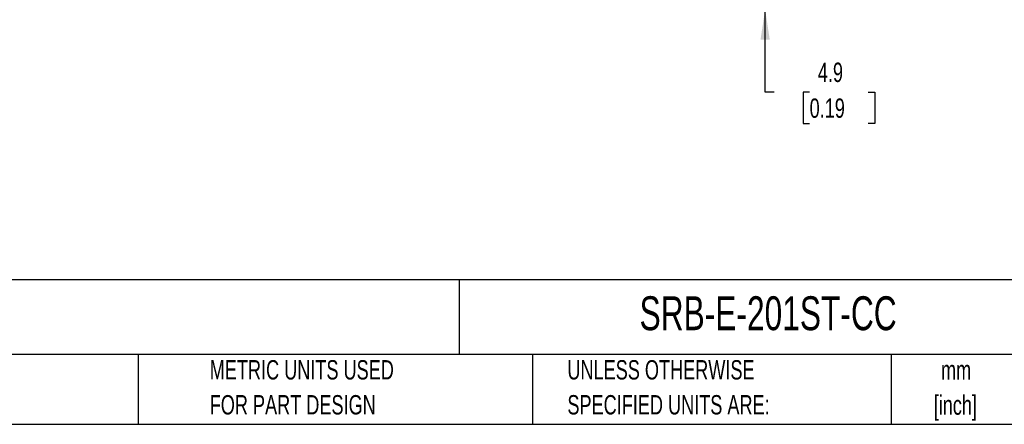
# Model space of a CAD drawing. Header units: millimetres. Extents: x 10 to 410, y 10 to 314.
# Tile 8 of 21: x 162 to 323, y 10 to 76. Entities that reach past the tile are written whole.
import ezdxf

# ---------------------------------------------------------------- set-up
doc = ezdxf.new("R2010")
doc.units = ezdxf.units.MM
doc.header["$LTSCALE"] = 1.5
doc.layers.add('DIMENSIONS', color=140, linetype='Continuous', lineweight=25)
doc.layers.add('TEXT', color=140, linetype='Continuous', lineweight=25)
doc.styles.add('SLDTEXTSTYLE0', font='TXT', dxfattribs={"width": 0.7})
doc.dimstyles.new('SLDDIMSTYLE1', dxfattribs={"dimtxt": 3.237012, "dimasz": 4.953, "dimexe": 0, "dimexo": 0.0625, "dimgap": 0.809253, "dimtad": 0, "dimtih": 1, "dimtoh": 1, "dimrnd": 1e-09, "dimzin": 12, "dimdsep": 46, "dimtxsty": 'SLDTEXTSTYLE0', "dimsah": 1, "dimcen": 0.09, "dimadec": 0, "dimazin": 3, "dimtfac": 1, "dimtmove": 0, "dimatfit": 0, "dimfxl": 0, "dimfrac": 2, "dimtolj": 1, "dimtzin": 12, "dimarcsym": 0})

# ---------------------------------------------------------------- blocks, each defined once
blk = doc.blocks.new('_D_5')
at = {"layer": 'DIMENSIONS'}
for p, q in [((283.86, 82.39), (283.86, 91.92)), ((272.73, 82.39), (288.62, 82.39)), ((277.06, 77.54), (288.62, 77.54)), ((283.86, 64.01), (283.86, 77.54)), ((285.33, 64.01), (283.86, 64.01)), ((291.16, 64.01), (290.08, 64.01)), ((290.08, 64.01), (290.08, 58.86)), ((300.78, 64.01), (301.87, 64.01)), ((301.87, 64.01), (301.87, 58.86)), ((290.08, 58.86), (291.16, 58.86)), ((301.87, 58.86), (300.78, 58.86))]:
    blk.add_line(p, q, dxfattribs=at)
for points in [[(283.86, 82.39), (284.62, 87.35), (283.1, 87.35)], [(283.86, 77.54), (283.1, 72.59), (284.62, 72.59)]]:
    blk.add_solid(points, dxfattribs=at)
at = {"layer": 'DIMENSIONS', "char_height": 3.175, "attachment_point": 1, "style": 'SLDTEXTSTYLE0'}
for s, insert in [('4.9', (292.51, 68.83)), ('0.19', (291.16, 62.96))]:
    blk.add_mtext(s, dxfattribs=dict(at, insert=insert))

msp = doc.modelspace()

# ---------------------------------------------------------------- linework, layer by layer
at = {"layer": 'TEXT'}
for p, q in [((409.575, 33.189), (9.525, 33.189)), ((233.638, 33.189), (233.638, 20.955)), ((409.575, 20.955), (9.525, 20.955)), ((180.97, 20.955), (180.97, 9.525)), ((245.67, 20.955), (245.67, 9.525)), ((304.536, 20.955), (304.536, 9.525)), ((9.525, 9.525), (409.575, 9.525))]:
    msp.add_line(p, q, dxfattribs=at)

# ---------------------------------------------------------------- texts
at = {"layer": 'TEXT', "style": 'SLDTEXTSTYLE0'}
for s, insert, char_height, attachment_point in [('SCHMERSAL SAFETY RELAY, CONFIGURABLE, 2-CHANNEL, 24 VDC, 11 CONFIGURATIONS, (2) OSSD SAFETY', (11.949, 30.903), 2.77813, 1), ('SRB-E-201ST-CC', (263.253, 30.514), 5.55625, 1), ('PART DIMENSIONS MAY DIFFER SLIGHTLY', (82.679, 20.046), 3.175, 1), ('METRIC UNITS USED', (192.718, 20.046), 3.175, 1), ('UNLESS OTHERWISE', (251.412, 20.046), 3.175, 1), ('mm', (315.196, 19.994), 3.175, 2), ('FOR PART DESIGN', (192.718, 14.313), 3.175, 1), ('SPECIFIED UNITS ARE:', (251.412, 14.313), 3.175, 1), ('[inch]', (315.07, 14.26), 3.175, 2)]:
    msp.add_mtext(s, dxfattribs=dict(at, insert=insert, char_height=char_height, attachment_point=attachment_point))

# ---------------------------------------------------------------- dimensions: what is measured, and where the dimension line sits
at = {"layer": 'DIMENSIONS'}
dim = msp.add_linear_dim(base=(283.86, 82.395), p1=(275.15, 77.545), p2=(270.823, 82.395), angle=270, dimstyle='SLDDIMSTYLE1', dxfattribs=at)
dim.commit()
dim.dimension.update_dxf_attribs({"geometry": '_D_5', "text_midpoint": (283.86, 64.008), "dimtype": 160})

doc.saveas('drawing.dxf')
